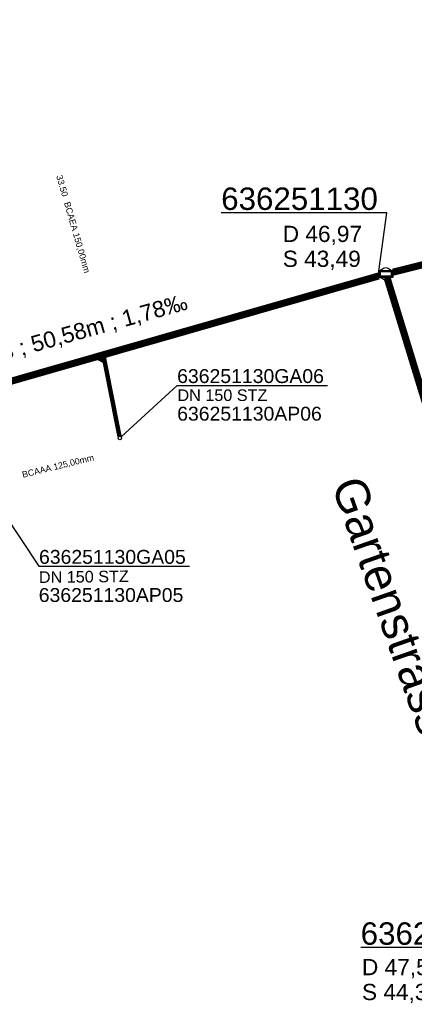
# Model space of a CAD drawing. Extents: x 356718 to 357658, y 5762241 to 5762615.
# Tile 132 of 157: x 357252 to 357274, y 5762479 to 5762534. Entities that reach past the tile are written whole.
import ezdxf
from ezdxf.enums import TextEntityAlignment as Align

# ---------------------------------------------------------------- set-up
doc = ezdxf.new("R2010")
doc.units = 0
doc.header["$MEASUREMENT"] = 0
doc.linetypes.add('AUSGEZOGEN', pattern=[0])
doc.linetypes.add('STRICHPUNKT', pattern=[5, 2, -1, 1, -1])
doc.layers.get('0').update_dxf_attribs({"linetype": 'AUSGEZOGEN'})
for name, color, linetype, true_color in [('111_00131_Symbol', 7, 'AUSGEZOGEN', 0x000000), ('111_00228_Schachtsymbol_nach_Sy', 7, 'AUSGEZOGEN', 0x000000), ('112_00229_Schachtdeckel', 7, 'AUSGEZOGEN', 0x000000), ('114_00133_Schachtnummer', 7, 'AUSGEZOGEN', 0x000000), ('114_10391_Deckelhoehe', 7, 'AUSGEZOGEN', 0x000000), ('114_10392_Schachtnummer', 7, 'AUSGEZOGEN', 0x000000), ('114_10393_Sohlhoehe', 7, 'AUSGEZOGEN', 0x000000), ('121_10376_Haltungen_Mischwasser', 6, 'STRICHPUNKT', 0xff00ff), ('121_10399_Haltungen_Mischwasser', 6, 'STRICHPUNKT', 0xff00ff), ('124_10395_Standard1', 7, 'AUSGEZOGEN', 0x000000), ('124_10626_Standard__Laenge____1', 7, 'AUSGEZOGEN', 0x000000), ('141_10868_Stutzen__141_', 7, 'AUSGEZOGEN', 0x000000), ('156_10394_Strassennamen_1_500', 7, 'AUSGEZOGEN', 0x000000)]:
    doc.layers.add(name, color=color, linetype=linetype, true_color=true_color)
doc.styles.add('ARIAL', font='arial.ttf', dxfattribs={"height": 1.5})
doc.styles.get("Standard").update_dxf_attribs({"font": 'arial.ttf', "height": 1})

# ---------------------------------------------------------------- blocks, each defined once
blk = doc.blocks.new('R02')
at = {"color": 0, "linetype": 'AUSGEZOGEN'}
for points in [[(-0.4, 0.2), (0.4, 0.2), (0.4, -0.2), (-0.4, -0.2)], [(-0.3, 0.13), (0.3, 0.13), (0.3, -0.13), (-0.3, -0.13)]]:
    blk.add_lwpolyline(points, close=True, dxfattribs=at)
blk = doc.blocks.new('F00')
at = {"color": 0}
blk.add_circle((0, 0), 0.1, dxfattribs=at)
blk = doc.blocks.new('DEC')
at = {"color": 0}
blk.add_circle((0, 0), 0.35, dxfattribs=at)

msp = doc.modelspace()

# ---------------------------------------------------------------- linework, layer by layer
at = {"layer": '114_00133_Schachtnummer', "color": 18, "linetype": 'AUSGEZOGEN', "true_color": 0x000000}
for points in [[(357257.402, 5762510.719), (357260.553, 5762513.609), (357269.008, 5762513.609)], [(357249.731, 5762508.005), (357252.784, 5762503.44), (357261.239, 5762503.44)]]:
    msp.add_lwpolyline(points, dxfattribs=at)
at = {"layer": '114_10392_Schachtnummer', "color": 18, "linetype": 'AUSGEZOGEN', "true_color": 0x000000}
for points in [[(357271.89, 5762520.031), (357272.338, 5762523.323), (357263.03, 5762523.323)], [(357284.401, 5762479.124), (357280.182, 5762481.995), (357270.874, 5762481.995)]]:
    msp.add_lwpolyline(points, dxfattribs=at)
at = {"layer": '121_10376_Haltungen_Mischwasser', "color": 6, "linetype": 'STRICHPUNKT', "true_color": 0xff00ff, "const_width": 0.4}
for points in [[(357329.282, 5762533.979), (357272.69, 5762519.981)], [(357271.89, 5762519.767), (357224.4, 5762506.164)], [(357284.74, 5762479.239), (357272.351, 5762519.682)]]:
    msp.add_lwpolyline(points, dxfattribs=at)
at = {"layer": '121_10399_Haltungen_Mischwasser', "color": 6, "linetype": 'STRICHPUNKT', "true_color": 0xff00ff, "const_width": 0.25}
msp.add_lwpolyline([(357257.309, 5762510.749), (357256.423, 5762515.234)], dxfattribs=at)
at = {"layer": '141_10868_Stutzen__141_', "color": 18, "linetype": 'AUSGEZOGEN', "true_color": 0x000000}
for points in [[(357256.365, 5762515.32), (357255.884, 5762515.183), (357256.502, 5762514.84)], [(357256.365, 5762515.32), (357256.64, 5762514.359)]]:
    msp.add_lwpolyline(points, close=True, dxfattribs=at)
at = {"layer": '141_10868_Stutzen__141_', "color": 18, "true_color": 0x000000}
msp.add_solid([(357256.365, 5762515.32), (357255.884, 5762515.183), (357256.502, 5762514.84)], dxfattribs=at)

# ---------------------------------------------------------------- block references
at = {"layer": '111_00131_Symbol', "color": 18, "true_color": 0x000000, "rotation": 16.00000000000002}
msp.add_blockref('F00', (357256.404, 5762515.332), dxfattribs=at)
at = {"layer": '111_00131_Symbol', "color": 18, "true_color": 0x000000}
msp.add_blockref('F00', (357257.328, 5762510.651), dxfattribs=at)
at = {"layer": '111_00228_Schachtsymbol_nach_Sy', "color": 18, "true_color": 0x000000}
msp.add_blockref('R02', (357272.29, 5762519.882), dxfattribs=at)
at = {"layer": '112_00229_Schachtdeckel', "color": 18, "true_color": 0x000000}
msp.add_blockref('DEC', (357272.29, 5762519.882), dxfattribs=at)

# ---------------------------------------------------------------- texts
at = {"layer": '114_00133_Schachtnummer', "color": 18, "true_color": 0x000000, "style": 'ARIAL'}
for s, p in [('636251130GA06', (357260.553, 5762514.525)), ('636251130AP06', (357260.555, 5762512.41)), ('636251130GA05', (357252.784, 5762504.356)), ('636251130AP05', (357252.77, 5762502.211))]:
    msp.add_text(s, height=0.78136, dxfattribs=at).set_placement(p, align=Align.TOP_LEFT)
at = {"layer": '114_10391_Deckelhoehe', "color": 18, "true_color": 0x000000, "style": 'ARIAL'}
for s, p in [('D 46,97', (357266.491, 5762522.588)), ('D 47,57', (357270.946, 5762481.349))]:
    msp.add_text(s, height=0.9116, dxfattribs=at).set_placement(p, align=Align.TOP_LEFT)
at = {"layer": '114_10392_Schachtnummer', "color": 18, "true_color": 0x000000, "style": 'ARIAL'}
for s, p in [('636251130', (357263.03, 5762524.739)), ('636251170', (357270.874, 5762483.411))]:
    msp.add_text(s, height=1.2601, dxfattribs=at).set_placement(p, align=Align.TOP_LEFT)
at = {"layer": '114_10393_Sohlhoehe', "color": 18, "true_color": 0x000000, "style": 'ARIAL'}
for s, p in [('S 43,49', (357266.491, 5762521.188)), ('S 44,32', (357270.946, 5762479.949))]:
    msp.add_text(s, height=0.9116, dxfattribs=at).set_placement(p, align=Align.TOP_LEFT)
at = {"layer": '124_10395_Standard1', "color": 18, "true_color": 0x000000, "style": 'ARIAL'}
msp.add_text('DN 1600 B ; 50,58m ; 1,78‰', height=0.91158, rotation=15.6, dxfattribs=at).set_placement((357245.215, 5762514.384), align=Align.TOP_LEFT)
at = {"layer": '124_10626_Standard__Laenge____1', "color": 18, "true_color": 0x000000, "style": 'ARIAL'}
msp.add_text('DN 150 STZ', height=0.6511, dxfattribs=at).set_placement((357260.572, 5762513.384), align=Align.TOP_LEFT)
msp.add_text('DN 150 STZ', height=0.6511, rotation=0.6, dxfattribs=at).set_placement((357252.775, 5762503.149), align=Align.TOP_LEFT)
at = {"layer": '141_10868_Stutzen__141_', "color": 18, "true_color": 0x000000}
for s, height, rotation, p in [('33.50', 0.3533, 286.1, (357254.091, 5762525.48)), ('BCAEA 150,00mm', 0.35326, 286.1, (357254.526, 5762523.973)), ('BCAAA 125,00mm', 0.35326, 13.8, (357251.8, 5762508.754))]:
    msp.add_text(s, height=height, rotation=rotation, dxfattribs=at).set_placement(p, align=Align.TOP_LEFT)
at = {"layer": '156_10394_Strassennamen_1_500', "color": 18, "true_color": 0x000000, "style": 'ARIAL'}
msp.add_text('Gartenstrasse', height=1.89022, rotation=289.4, dxfattribs=at).set_placement((357270.997, 5762508.666), align=Align.TOP_LEFT)

doc.saveas('drawing.dxf')
